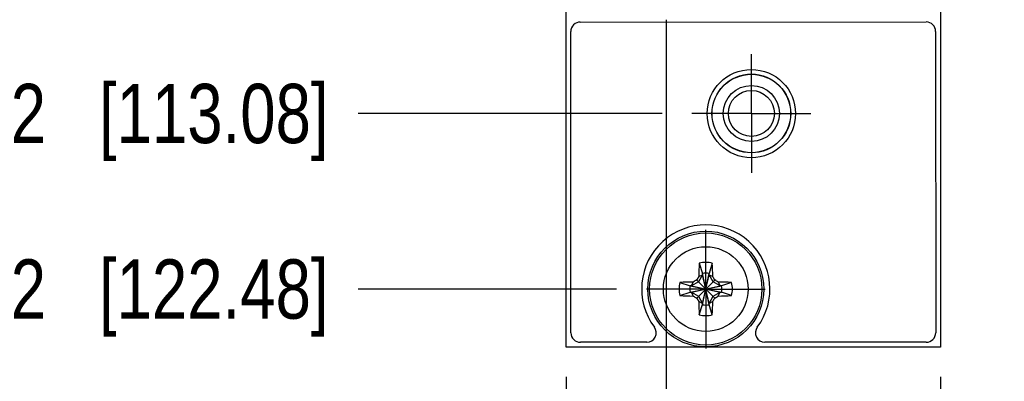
# Model space of a CAD drawing. Header units: inches. Extents: x 0.2 to 16.8, y 0.2 to 10.8.
# Tile 3 of 61: x 2.3 to 4.4, y 3 to 3.7. Entities that reach past the tile are written whole.
import ezdxf

# ---------------------------------------------------------------- set-up
doc = ezdxf.new("R2010")
doc.units = ezdxf.units.IN
doc.header["$LTSCALE"] = 0.935
doc.header["$MEASUREMENT"] = 0
doc.linetypes.add('CENTER', pattern=[0.6, 0.375, -0.075, 0.075, -0.075])
doc.layers.get('0').update_dxf_attribs({"linetype": 'CONTINUOUS'})
doc.layers.add('02___PRT_ALL_AXES', color=7, linetype='CONTINUOUS')
doc.layers.add('DIMENSIONS', color=7, linetype='CONTINUOUS')
doc.styles.get("Standard").update_dxf_attribs({"font": 'txt', "width": 0.8})
doc.dimstyles.new('DIMSTYLE_1', dxfattribs={"dimtxt": 0.125, "dimasz": 0.18, "dimexe": 0.18, "dimexo": 0.0625, "dimgap": 0.09, "dimtad": 0, "dimtih": 1, "dimtoh": 1, "dimdec": 3, "dimzin": 4, "dimdsep": 46, "dimtxsty": 'STANDARD', "dimblk": '_FILLED', "dimblk1": '_FILLED', "dimblk2": '_FILLED', "dimcen": 0.09, "dimadec": 0, "dimazin": 0, "dimtp": 0.01, "dimtm": 0.01, "dimtfac": 1, "dimtdec": 3, "dimtofl": 0, "dimtmove": 0, "dimatfit": 3, "dimldrblk": '_FILLED', "dimfxl": 1, "dimtolj": 1, "dimtzin": 4, "dimarcsym": 0})

# ---------------------------------------------------------------- blocks, each defined once
blk = doc.blocks.new('*D3')
at = {"layer": 'DIMENSIONS', "color": 2, "linetype": 'CONTINUOUS'}
blk.add_line((3.6653, 3.5307), (3.0254, 3.5307), dxfattribs=at)
at = {"layer": 'DIMENSIONS', "color": 2, "linetype": 'CONTINUOUS', "insert": (2.9629, 3.5932), "char_height": 0.125, "width": 1.525, "attachment_point": 3, "line_spacing_factor": 0.9}
blk.add_mtext('-4.452{\\Ftxt.shx;\\W1.000000;\\H0.125000; }[113.08]', dxfattribs=at)
blk = doc.blocks.new('_FILLED')
at = {"color": 0, "linetype": 'BYBLOCK'}
blk.add_solid([(0, 0), (-1, 0.174), (-1, -0.174)], dxfattribs=at)
blk = doc.blocks.new('*D4')
at = {"layer": 'DIMENSIONS', "color": 2, "linetype": 'CONTINUOUS'}
blk.add_line((3.5693, 3.1607), (3.0254, 3.1607), dxfattribs=at)
at = {"layer": 'DIMENSIONS', "color": 2, "linetype": 'CONTINUOUS', "insert": (2.9629, 3.2232), "char_height": 0.125, "width": 1.525, "attachment_point": 3, "line_spacing_factor": 0.9}
blk.add_mtext('-4.822{\\Ftxt.shx;\\W1.000000;\\H0.125000; }[122.48]', dxfattribs=at)
blk = doc.blocks.new('*D8')
at = {"layer": 'DIMENSIONS', "color": 2, "linetype": 'CONTINUOUS'}
blk.add_line((4.2509, 2.9757), (4.2509, 2.6007), dxfattribs=at)
at = {"layer": 'DIMENSIONS', "color": 2, "linetype": 'CONTINUOUS', "insert": (4.1884, 2.5382), "char_height": 0.125, "width": 1.225, "attachment_point": 3, "rotation": 90, "line_spacing_factor": 0.9}
blk.add_mtext('.494{\\Ftxt.shx;\\W1.000000;\\H0.125000; }[12.55]', dxfattribs=at)
blk = doc.blocks.new('*D9')
at = {"layer": 'DIMENSIONS', "color": 2, "linetype": 'CONTINUOUS'}
blk.add_line((3.4629, 2.9757), (3.4629, 2.6007), dxfattribs=at)
at = {"layer": 'DIMENSIONS', "color": 2, "linetype": 'CONTINUOUS', "insert": (3.4004, 2.5382), "char_height": 0.125, "width": 1.225, "attachment_point": 3, "rotation": 90, "line_spacing_factor": 0.9}
blk.add_mtext('-.294{\\Ftxt.shx;\\W1.000000;\\H0.125000; }[7.47]', dxfattribs=at)
blk = doc.blocks.new('*D16')
at = {"layer": 'DIMENSIONS', "color": 2, "linetype": 'CONTINUOUS'}
blk.add_line((3.6734, 3.7282), (3.6734, 2.6007), dxfattribs=at)
at = {"layer": 'DIMENSIONS', "color": 2, "linetype": 'CONTINUOUS', "insert": (3.6109, 2.5382), "char_height": 0.125, "width": 1.225, "attachment_point": 3, "rotation": 90, "line_spacing_factor": 0.9}
blk.add_mtext('-.083{\\Ftxt.shx;\\W1.000000;\\H0.125000; }[2.12]', dxfattribs=at)

msp = doc.modelspace()

# ---------------------------------------------------------------- linework, layer by layer
at = {"color": 7, "linetype": 'CONTINUOUS'}
for p, q in [((3.4629, 3.0382), (3.4629, 8.1052)), ((4.2509, 8.1052), (4.2509, 3.0382)), ((3.4928, 3.7234), (4.2208, 3.7236)), ((3.473, 3.0684), (3.4728, 3.7034)), ((4.2408, 3.7036), (4.241, 3.0686)), ((3.7431, 3.2151), (3.75, 3.1937)), ((3.7707, 3.2151), (3.7638, 3.1937)), ((3.7638, 3.1278), (3.75, 3.1937)), ((3.75, 3.1937), (3.75, 3.1909)), ((3.75, 3.1278), (3.7638, 3.1937)), ((3.7638, 3.1909), (3.7638, 3.1937)), ((3.7025, 3.1745), (3.724, 3.1676)), ((3.7415, 3.1761), (3.7267, 3.1676)), ((3.7267, 3.1676), (3.7306, 3.1754)), ((3.7759, 3.1417), (3.7379, 3.1797)), ((3.7379, 3.1417), (3.7759, 3.1797)), ((3.75, 3.1909), (3.7415, 3.1761)), ((3.7422, 3.1871), (3.75, 3.1909)), ((3.7638, 3.1305), (3.75, 3.1909)), ((3.75, 3.1305), (3.7638, 3.1909)), ((3.7638, 3.1909), (3.7716, 3.1871)), ((3.7723, 3.1761), (3.7638, 3.1909)), ((3.7871, 3.1676), (3.7723, 3.1761)), ((3.7833, 3.1754), (3.7871, 3.1676)), ((3.8113, 3.1745), (3.7899, 3.1676)), ((3.7025, 3.1469), (3.724, 3.1538)), ((3.7267, 3.1676), (3.724, 3.1676)), ((3.724, 3.1676), (3.7899, 3.1538)), ((3.724, 3.1538), (3.7899, 3.1676)), ((3.724, 3.1538), (3.7267, 3.1538)), ((3.7267, 3.1676), (3.7871, 3.1538)), ((3.7267, 3.1538), (3.7871, 3.1676)), ((3.7267, 3.1538), (3.7415, 3.1453)), ((3.7306, 3.146), (3.7267, 3.1538)), ((3.7723, 3.1453), (3.7871, 3.1538)), ((3.7833, 3.146), (3.7871, 3.1538)), ((3.7899, 3.1676), (3.7871, 3.1676)), ((3.7871, 3.1538), (3.7899, 3.1538)), ((3.8113, 3.1469), (3.7899, 3.1538)), ((3.7415, 3.1453), (3.75, 3.1305)), ((3.75, 3.1305), (3.7422, 3.1344)), ((3.75, 3.1305), (3.75, 3.1278)), ((3.7638, 3.1305), (3.7723, 3.1453)), ((3.7716, 3.1344), (3.7638, 3.1305)), ((3.7638, 3.1278), (3.7638, 3.1305)), ((3.7431, 3.1063), (3.75, 3.1278)), ((3.7707, 3.1063), (3.7638, 3.1278)), ((3.6326, 3.0484), (3.493, 3.0484)), ((4.221, 3.0486), (3.8814, 3.0485)), ((4.2509, 3.0382), (3.4629, 3.0382))]:
    msp.add_line(p, q, dxfattribs=at)
for centre, radius in [((3.8529, 3.5305), 0.093), ((3.8529, 3.5307), 0.083), ((3.8529, 3.5307), 0.0827), ((3.8529, 3.5307), 0.0591), ((3.8529, 3.5307), 0.0484), ((3.7569, 3.1607), 0.122), ((3.7569, 3.1607), 0.1181)]:
    msp.add_circle(centre, radius, dxfattribs=at)
at = {"color": 9, "linetype": 'CONTINUOUS'}
msp.add_circle((3.7569, 3.1607), 0.0892, dxfattribs=at)
at = {"color": 7, "linetype": 'CONTINUOUS'}
for centre, radius, start, end in [((3.4928, 3.7034), 0.02, 90.0182, 180.0182), ((4.2208, 3.7036), 0.02, 0.0182, 90.0182), ((3.757, 3.1609), 0.135, 323.3789, 216.6574), ((4.8733, 3.1633), 1.1314, 177.3747, 178.7944), ((3.7569, 3.1607), 0.0561, 75.7819, 104.2181), ((2.6405, 3.1633), 1.1314, 1.2056, 2.6253), ((3.7569, 3.1607), 0.0337, 78.1893, 101.8107), ((3.7569, 3.1607), 0.0561, 165.7819, 194.2181), ((3.7544, 2.0443), 1.1314, 91.2056, 92.6253), ((4.7361, 1.4646), 1.9845, 120.199, 120.4449), ((5.4564, 2.1796), 1.9884, 149.5553, 149.8007), ((2.0608, 2.1815), 1.9845, 30.199, 30.4449), ((2.7758, 1.4612), 1.9884, 59.5553, 59.8007), ((3.7595, 2.0443), 1.1314, 87.3747, 88.7944), ((3.7569, 3.1607), 0.0561, 345.7819, 14.2181), ((3.7569, 3.1607), 0.0337, 168.1893, 191.8107), ((3.7569, 3.1607), 0.0337, 348.1893, 11.8107), ((3.7544, 4.2771), 1.1314, 267.3747, 268.7944), ((4.7381, 4.8602), 1.9884, 239.5553, 239.8007), ((5.4531, 4.1399), 1.9845, 210.199, 210.4449), ((4.8733, 3.1582), 1.1314, 181.2056, 182.6253), ((2.6405, 3.1582), 1.1314, 357.3747, 358.7944), ((2.0574, 4.1419), 1.9884, 329.5553, 329.8007), ((2.7777, 4.8569), 1.9845, 300.199, 300.4449), ((3.7595, 4.2771), 1.1314, 271.2056, 272.6253), ((3.7569, 3.1607), 0.0337, 258.1893, 281.8107), ((3.7569, 3.1607), 0.0561, 255.7819, 284.2181), ((3.493, 3.0684), 0.02, 180.0182, 270.0182), ((3.6326, 3.0684), 0.02, 270.0182, 36.6574), ((3.8814, 3.0685), 0.02, 143.3789, 270.0182), ((4.221, 3.0686), 0.02, 270.0182, 0.0182)]:
    msp.add_arc(centre, radius, start, end, dxfattribs=at)
at = {"layer": '02___PRT_ALL_AXES', "color": 7, "linetype": 'CENTER'}
for p, q in [((3.8529, 3.5307), (3.8529, 3.6558)), ((3.8529, 3.5307), (3.7278, 3.5307)), ((3.8529, 3.5307), (3.978, 3.5307)), ((3.8529, 3.5307), (3.8529, 3.4056)), ((3.7569, 3.1607), (3.7569, 3.2858)), ((3.7569, 3.1607), (3.6318, 3.1607)), ((3.7569, 3.1607), (3.882, 3.1607)), ((3.7569, 3.1607), (3.7569, 3.0356))]:
    msp.add_line(p, q, dxfattribs=at)

# ---------------------------------------------------------------- dimensions: what is measured, and where the dimension line sits
at = {"layer": 'DIMENSIONS', "color": 2, "linetype": 'CONTINUOUS'}
for feature_location, offset, dtype, origin, picture, middle in [((3.6653, 3.5307), (-0.6399, 0), 0, (3.7278, 7.9827), '*D3', (1.9504, 3.5307)), ((3.5693, 3.1607), (-0.5439, 0), 0, (3.6318, 7.9827), '*D4', (1.9504, 3.1607)), ((3.67344, 3.72818), (0, -1.12748), 1, (3.75693, 3.79068), '*D16', (3.78546, 1.75221)), ((3.4629, 2.9757), (0, -0.375), 1, (3.7569, 3.0382), '*D9', (3.5749, 1.7522))]:
    dim = msp.add_ordinate_dim(feature_location=feature_location, offset=offset, dtype=dtype, origin=origin, text='-<>', dimstyle='DIMSTYLE_1', dxfattribs=at)
    dim.commit()
    dim.dimension.update_dxf_attribs({"geometry": picture, "text_midpoint": middle})
dim = msp.add_ordinate_dim(feature_location=(4.2509, 2.9757), offset=(0, -0.375), dtype=1, origin=(3.7569, 3.0382), dimstyle='DIMSTYLE_1', dxfattribs=at)
dim.commit()
dim.dimension.update_dxf_attribs({"geometry": '*D8', "text_midpoint": (4.3854, 1.7022)})

doc.saveas('drawing.dxf')
